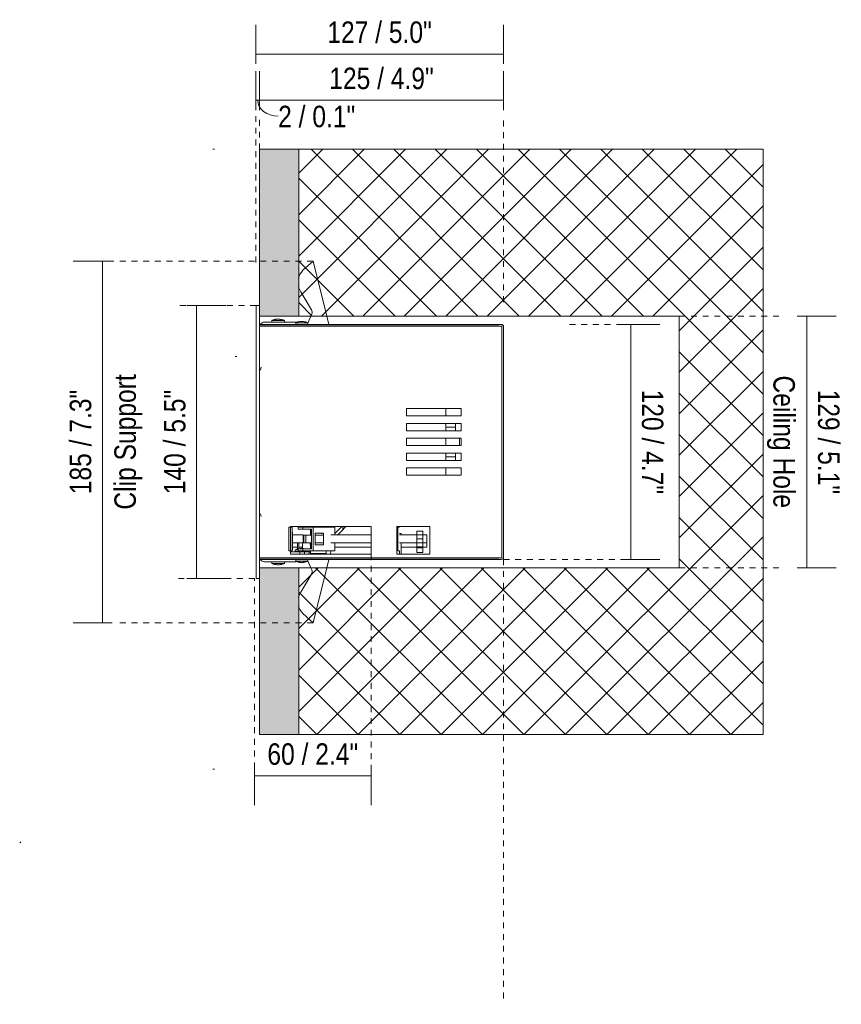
# Model space of a CAD drawing. Header units: millimetres. Extents: x -6861 to -4752, y -1287 to 6892.
# Tile 11 of 12: x -5173 to -4752, y 12 to 516. Entities that reach past the tile are written whole.
import ezdxf

# ---------------------------------------------------------------- set-up
doc = ezdxf.new("R2010")
doc.units = ezdxf.units.MM
doc.linetypes.add('Dash', pattern=[6, 3, -3])
doc.layers.add('A-ANNO-DIMS', color=7, linetype='Dash', lineweight=9, true_color=0xd2d2d2)
for name, color, linetype, lineweight in [('A-ANNO-DIMS-5', 7, 'Continuous', 9), ('A-DETL-GENF', 7, 'Continuous', 9), ('E-LITE-EQPM', 7, 'Continuous', 20)]:
    doc.layers.add(name, color=color, linetype=linetype, lineweight=lineweight)
doc.styles.add('Arial Narrow', font='ARIALN.TTF', dxfattribs={"height": 11})
doc.dimstyles.new('FARO_-_2_2mm_Arial_Narrow_mm_Inch_Left', dxfattribs={"dimscale": 304.8, "dimtxt": 11.257741, "dimasz": 0, "dimexe": 0.049213, "dimexo": 0.0625, "dimgap": 0.008202, "dimtad": 1, "dimdec": 0, "dimzin": 0, "dimdsep": 46, "dimtxsty": 'Arial Narrow', "dimblk1": 'NONE', "dimblk2": 'NONE', "dimsah": 1, "dimcen": 0.09, "dimadec": 0, "dimazin": 0, "dimtfac": 1, "dimtdec": 4, "dimtix": 1, "dimtmove": 0, "dimatfit": 3, "dimfxl": 0.016404, "dimfxlon": 1, "dimtvp": 1, "dimtolj": 1, "dimtzin": 0, "dimarcsym": 2})
doc.dimstyles.new('FARO_-_2_2mm_Arial_Narrow_mm_Inch_Left_1', dxfattribs={"dimscale": 304.8, "dimtxt": 11.257741, "dimasz": 0, "dimexe": 0.049213, "dimexo": 0.0625, "dimgap": 0.008202, "dimtad": 1, "dimdec": 0, "dimzin": 0, "dimdsep": 46, "dimtxsty": 'Arial Narrow', "dimblk1": 'NONE', "dimblk2": 'NONE', "dimsah": 1, "dimcen": 0.09, "dimadec": 0, "dimazin": 0, "dimtfac": 1, "dimtdec": 4, "dimtix": 1, "dimtmove": 1, "dimatfit": 3, "dimfxl": 0.016404, "dimfxlon": 1, "dimtvp": 1, "dimtolj": 1, "dimtzin": 0, "dimarcsym": 2})
doc.dimstyles.new('FARO_-_2_2mm_Arial_Narrow_mm_Inch_Right', dxfattribs={"dimscale": 304.8, "dimtxt": 11.257741, "dimasz": 0, "dimexe": 0.049213, "dimexo": 0.0625, "dimgap": 0.008202, "dimtad": 1, "dimdec": 0, "dimzin": 0, "dimdsep": 46, "dimtxsty": 'Arial Narrow', "dimblk1": 'NONE', "dimblk2": 'NONE', "dimsah": 1, "dimcen": 0.09, "dimadec": 0, "dimazin": 0, "dimtfac": 1, "dimtdec": 4, "dimtix": 1, "dimtmove": 0, "dimatfit": 3, "dimfxl": 0.016404, "dimfxlon": 1, "dimtvp": 1, "dimtolj": 1, "dimtzin": 0, "dimarcsym": 2})

# ---------------------------------------------------------------- blocks, each defined once
blk = doc.blocks.new('MINI COLIN-3 - 00-656166-Lateral_PDF')
at = {"layer": 'E-LITE-EQPM'}
for p, q in [((-3246.82, 387.97), (-3241.59, 392.64)), ((-3241.59, 392.64), (-3234.57, 364.5)), ((-3242.37, 367.76), (-3247.88, 376.98)), ((-3270.76, 230), (-3270.76, 370)), ((-3268.96, 370), (-3270.76, 370)), ((-3268.96, 364.5), (-3268.96, 235.5)), ((-3244.21, 360.92), (-3242.67, 364.5)), ((-3242.67, 364.5), (-3242.22, 365.53)), ((-3234.57, 364.5), (-3233.5, 360.2)), ((-3145.1, 360.2), (-3268.96, 360.2)), ((-3268.96, 359.5), (-3146.37, 359.5)), ((-3268.96, 359.4), (-3144.8, 359.4)), ((-3266.51, 361.4), (-3253.35, 361.4)), ((-3262.78, 362.25), (-3262.78, 361.4)), ((-3256.25, 362.25), (-3262.78, 362.25)), ((-3261.86, 362.59), (-3261.69, 362.64)), ((-3261.86, 362.59), (-3261.69, 362.64)), ((-3260.61, 362.86), (-3260.59, 362.86)), ((-3260.61, 362.86), (-3260.59, 362.86)), ((-3257.85, 362.76), (-3257.58, 362.7)), ((-3257.78, 362.75), (-3257.58, 362.7)), ((-3256.25, 361.4), (-3256.25, 362.25)), ((-3253.35, 361.4), (-3250.4, 361.4)), ((-3244.21, 361.05), (-3250.48, 361.05)), ((-3250.4, 360.2), (-3250.4, 361.4)), ((-3250.4, 361.19), (-3250.13, 361.29)), ((-3249.82, 361.39), (-3249.65, 361.44)), ((-3249.51, 361.48), (-3249.45, 361.49)), ((-3247.89, 361.72), (-3247.86, 361.72)), ((-3247.18, 361.73), (-3247.18, 361.73)), ((-3247.15, 361.73), (-3247.15, 361.73)), ((-3245.81, 361.56), (-3245.53, 361.5)), ((-3245.74, 361.54), (-3245.57, 361.5)), ((-3244.21, 360.2), (-3244.21, 361.05)), ((-3144.8, 240.5), (-3144.8, 359.5)), ((-3144.8, 359.4), (-3144.8, 298.53)), ((-3144, 298.25), (-3144, 359.1)), ((-3268.16, 338.27), (-3268.55, 336.83)), ((-3165.75, 317.1), (-3193.75, 317.1)), ((-3193.75, 317.1), (-3193.75, 313.3)), ((-3193.75, 313.3), (-3165.75, 313.3)), ((-3173.65, 317.12), (-3173.65, 316.37)), ((-3173.65, 316.37), (-3173.65, 313.29)), ((-3165.75, 313.3), (-3165.75, 317.1)), ((-3165.75, 309.5), (-3193.75, 309.5)), ((-3193.75, 309.5), (-3193.75, 305.7)), ((-3173.65, 309.51), (-3173.65, 308.55)), ((-3173.65, 308.55), (-3173.65, 305.68)), ((-3168.65, 309.5), (-3168.65, 307.58)), ((-3165.75, 305.7), (-3165.75, 309.5)), ((-3193.75, 305.7), (-3165.75, 305.7)), ((-3168.65, 307.6), (-3173.65, 307.6)), ((-3168.65, 307.6), (-3168.65, 306.22)), ((-3168.65, 306.22), (-3168.65, 305.71)), ((-3165.75, 301.9), (-3193.75, 301.9)), ((-3193.75, 301.9), (-3193.75, 298.1)), ((-3193.75, 298.1), (-3165.75, 298.1)), ((-3173.65, 301.91), (-3173.65, 299.81)), ((-3173.65, 299.81), (-3173.65, 298.09)), ((-3166.65, 301.9), (-3166.65, 298.1)), ((-3165.75, 298.1), (-3165.75, 301.9)), ((-3144.8, 298.53), (-3144.8, 240.6)), ((-3144, 240.9), (-3144, 298.25)), ((-3165.75, 294.3), (-3193.75, 294.3)), ((-3193.75, 294.3), (-3193.75, 290.5)), ((-3173.65, 294.32), (-3173.65, 291.43)), ((-3168.65, 294.29), (-3168.65, 293.78)), ((-3168.65, 293.78), (-3168.65, 292.4)), ((-3165.75, 290.5), (-3165.75, 294.3)), ((-3193.75, 290.5), (-3165.75, 290.5)), ((-3173.65, 292.4), (-3168.65, 292.4)), ((-3173.65, 291.43), (-3173.65, 290.49)), ((-3168.65, 292.42), (-3168.65, 290.5)), ((-3165.75, 286.7), (-3193.75, 286.7)), ((-3193.75, 286.7), (-3193.75, 282.9)), ((-3193.75, 282.9), (-3165.75, 282.9)), ((-3173.65, 286.71), (-3173.65, 283.64)), ((-3173.65, 283.64), (-3173.65, 282.88)), ((-3165.75, 282.9), (-3165.75, 286.7)), ((-3268.55, 263.17), (-3268.16, 261.73)), ((-3253.97, 244.28), (-3253.97, 256.28)), ((-3253.97, 256.28), (-3253.16, 256.28)), ((-3253.16, 256.6), (-3253.16, 242.49)), ((-3211.76, 256.6), (-3253.16, 256.6)), ((-3253.16, 256.28), (-3252.36, 256.28)), ((-3253.16, 244.28), (-3253.16, 256.28)), ((-3252.36, 256.28), (-3252.36, 244.28)), ((-3252.17, 253.8), (-3252.36, 253.8)), ((-3252.17, 250.28), (-3252.17, 253.8)), ((-3246.67, 252.33), (-3252.17, 252.33)), ((-3249.26, 256.28), (-3249.26, 255.28)), ((-3246.82, 256.28), (-3249.26, 256.28)), ((-3246.82, 255.28), (-3249.26, 255.28)), ((-3246.82, 255.28), (-3246.82, 256.28)), ((-3241.59, 256.28), (-3246.82, 256.28)), ((-3242.43, 255.28), (-3246.82, 255.28)), ((-3246.68, 252.28), (-3246.68, 248.28)), ((-3246.68, 252.28), (-3246.67, 252.28)), ((-3246.67, 252.28), (-3246.27, 252.28)), ((-3246.67, 252.28), (-3246.67, 248.28)), ((-3246.27, 252.28), (-3245.21, 252.28)), ((-3246.27, 252.28), (-3246.27, 248.28)), ((-3245.26, 252.28), (-3244.7, 252.28)), ((-3245.21, 252.28), (-3245.21, 248.28)), ((-3244.7, 252.28), (-3242.43, 252.28)), ((-3242.86, 256.6), (-3242.86, 256.28)), ((-3242.86, 255.28), (-3242.86, 252.28)), ((-3242.43, 245.28), (-3242.43, 255.28)), ((-3230.44, 256.28), (-3241.59, 256.28)), ((-3241.59, 256.28), (-3241.59, 244.28)), ((-3240.53, 247.28), (-3240.53, 253.28)), ((-3240.53, 253.28), (-3236.18, 253.28)), ((-3240.53, 252.28), (-3236.61, 252.28)), ((-3237.14, 252.87), (-3237.15, 253.28)), ((-3236.61, 252.28), (-3236.18, 252.28)), ((-3236.18, 253.28), (-3236.18, 252.28)), ((-3236.18, 252.28), (-3236.18, 248.28)), ((-3234.85, 256.28), (-3234.85, 256.6)), ((-3211.76, 252.33), (-3232.46, 252.33)), ((-3230.44, 253.12), (-3226.99, 256.57)), ((-3230.44, 256.28), (-3230.44, 254.78)), ((-3230.39, 254.78), (-3230.44, 254.78)), ((-3230.39, 254.78), (-3230.36, 254.78)), ((-3230.36, 252.33), (-3230.36, 254.78)), ((-3226.4, 255.04), (-3229.15, 252.29)), ((-3226.4, 255.85), (-3226.4, 256.56)), ((-3225.59, 255.85), (-3226.4, 255.04)), ((-3226.4, 255.04), (-3226.4, 255.85)), ((-3226.4, 255.85), (-3225.59, 255.85)), ((-3224.9, 256.6), (-3224.9, 256.54)), ((-3211.76, 242.49), (-3211.76, 256.6)), ((-3198.76, 256.6), (-3198.76, 242.49)), ((-3181.76, 256.6), (-3198.76, 256.6)), ((-3198.16, 252.33), (-3198.76, 252.33)), ((-3198.16, 256.28), (-3197.36, 256.28)), ((-3198.16, 244.28), (-3198.16, 256.28)), ((-3183.38, 252.33), (-3197.36, 252.33)), ((-3196.54, 253.14), (-3197.34, 253.14)), ((-3196.54, 253.14), (-3196.54, 252.34)), ((-3188.4, 250.29), (-3188.4, 254.29)), ((-3185.37, 254.29), (-3188.4, 254.29)), ((-3185.37, 254.29), (-3185.37, 250.29)), ((-3183.38, 250.28), (-3183.38, 252.33)), ((-3181.76, 242.49), (-3181.76, 256.6)), ((-3252.17, 246.77), (-3252.17, 250.28)), ((-3252.17, 248.24), (-3246.67, 248.24)), ((-3249.61, 245.01), (-3249.61, 248.24)), ((-3248.81, 248.24), (-3248.81, 245.28)), ((-3246.67, 248.28), (-3246.68, 248.28)), ((-3246.27, 248.28), (-3246.67, 248.28)), ((-3245.21, 248.28), (-3246.27, 248.28)), ((-3244.7, 248.28), (-3245.26, 248.28)), ((-3242.43, 248.28), (-3244.7, 248.28)), ((-3242.86, 248.28), (-3242.86, 245.28)), ((-3236.61, 248.28), (-3240.53, 248.28)), ((-3236.18, 247.28), (-3240.53, 247.28)), ((-3236.18, 248.28), (-3236.61, 248.28)), ((-3236.18, 248.28), (-3236.18, 247.28)), ((-3232.46, 248.24), (-3211.76, 248.24)), ((-3230.36, 245.78), (-3230.36, 248.24)), ((-3198.76, 248.24), (-3198.16, 248.24)), ((-3197.37, 248.24), (-3183.38, 248.24)), ((-3196.54, 248.24), (-3196.54, 242.49)), ((-3188.4, 246.29), (-3188.4, 250.29)), ((-3185.37, 250.29), (-3188.4, 250.29)), ((-3185.37, 250.29), (-3185.37, 246.29)), ((-3183.38, 248.24), (-3183.38, 250.28)), ((-3183.38, 246.03), (-3183.38, 248.25)), ((-3253.16, 244.28), (-3253.97, 244.28)), ((-3248.35, 243.69), (-3253.23, 243.69)), ((-3252.36, 244.28), (-3253.16, 244.28)), ((-3253.16, 242.49), (-3211.76, 242.49)), ((-3252.36, 246.77), (-3252.17, 246.77)), ((-3252.36, 244.56), (-3252.17, 244.56)), ((-3252.17, 244.56), (-3252.17, 246.74)), ((-3252.17, 246.03), (-3249.61, 246.03)), ((-3250.74, 244.67), (-3250.74, 243.82)), ((-3250.74, 244.67), (-3249.24, 244.67)), ((-3250.74, 243.82), (-3244.21, 243.82)), ((-3249.82, 245.01), (-3249.65, 245.06)), ((-3249.61, 243.69), (-3249.61, 243.82)), ((-3249.56, 243.82), (-3249.56, 243.69)), ((-3249.26, 245.28), (-3249.26, 244.28)), ((-3249.26, 245.28), (-3246.82, 245.28)), ((-3246.82, 244.28), (-3249.26, 244.28)), ((-3248.81, 246.03), (-3246.98, 246.03)), ((-3248.35, 243.69), (-3248.35, 242.49)), ((-3246.02, 243.69), (-3248.35, 243.69)), ((-3247.89, 245.34), (-3247.86, 245.34)), ((-3246.82, 245.28), (-3242.43, 245.28)), ((-3246.82, 244.28), (-3246.82, 245.28)), ((-3241.59, 244.28), (-3246.82, 244.28)), ((-3246.02, 243.69), (-3246.02, 242.49)), ((-3243.52, 243.69), (-3246.02, 243.69)), ((-3245.39, 243.69), (-3245.39, 243.82)), ((-3244.21, 243.82), (-3244.21, 244.28)), ((-3243.52, 242.49), (-3243.52, 243.69)), ((-3242.85, 243.69), (-3243.52, 243.69)), ((-3242.86, 244.28), (-3242.86, 242.78)), ((-3235.97, 242.78), (-3242.86, 242.78)), ((-3230.44, 244.28), (-3241.59, 244.28)), ((-3239.01, 242.49), (-3239.01, 242.78)), ((-3238.71, 242.73), (-3238.97, 242.47)), ((-3234.85, 242.78), (-3235.97, 242.78)), ((-3234.85, 242.78), (-3234.85, 244.28)), ((-3232.83, 242.49), (-3232.38, 244.28)), ((-3230.44, 245.78), (-3230.44, 244.28)), ((-3230.39, 245.78), (-3230.44, 245.78)), ((-3230.39, 246.03), (-3211.76, 246.03)), ((-3230.36, 245.78), (-3230.39, 245.78)), ((-3198.76, 246.03), (-3198.16, 246.03)), ((-3198.76, 242.49), (-3181.76, 242.49)), ((-3197.36, 244.28), (-3198.16, 244.28)), ((-3197.34, 242.49), (-3197.34, 244.28)), ((-3196.54, 246.03), (-3188.4, 246.03)), ((-3188.4, 245.74), (-3188.4, 246.29)), ((-3185.37, 246.29), (-3188.4, 246.29)), ((-3188.4, 243.43), (-3188.4, 245.74)), ((-3188.4, 245.74), (-3185.37, 245.74)), ((-3188.4, 243.43), (-3185.37, 243.43)), ((-3185.37, 246.29), (-3185.37, 245.74)), ((-3185.37, 246.03), (-3183.38, 246.03)), ((-3185.37, 245.74), (-3185.37, 243.43)), ((-3144.8, 240.6), (-3268.96, 240.6)), ((-3146.37, 240.5), (-3268.96, 240.5)), ((-3268.96, 239.8), (-3145.1, 239.8)), ((-3253.35, 238.6), (-3266.51, 238.6)), ((-3262.78, 238.6), (-3262.78, 237.75)), ((-3262.78, 237.75), (-3256.25, 237.75)), ((-3261.19, 237.24), (-3261.46, 237.3)), ((-3257.49, 237.32), (-3257.81, 237.25)), ((-3256.25, 237.75), (-3256.25, 238.6)), ((-3250.4, 238.6), (-3253.35, 238.6)), ((-3250.48, 238.95), (-3244.21, 238.95)), ((-3250.4, 238.6), (-3250.4, 239.8)), ((-3250.05, 238.68), (-3250.35, 238.79)), ((-3247.83, 238.27), (-3247.86, 238.27)), ((-3247.38, 238.27), (-3247.48, 238.27)), ((-3244.24, 238.95), (-3244.54, 238.82)), ((-3244.21, 238.95), (-3244.21, 239.8)), ((-3244.21, 239.08), (-3242.67, 235.5)), ((-3234.57, 235.5), (-3233.5, 239.8)), ((-3259.72, 237.07), (-3259.85, 237.07)), ((-3259.43, 237.07), (-3259.52, 237.07)), ((-3242.37, 232.24), (-3247.88, 223.02)), ((-3242.67, 235.5), (-3242.22, 234.47)), ((-3241.59, 207.36), (-3234.57, 235.5)), ((-3268.96, 230), (-3270.76, 230)), ((-3246.82, 212.03), (-3241.59, 207.36))]:
    blk.add_line(p, q, dxfattribs=at)
at = {"layer": 'E-LITE-EQPM', "flags": 128}
for points in [[(-3262.78, 362.25), (-3262.48, 362.38), (-3262.18, 362.49), (-3261.86, 362.59), (-3261.55, 362.68), (-3261.23, 362.75), (-3260.91, 362.81), (-3260.59, 362.86), (-3260.26, 362.9), (-3259.94, 362.92), (-3259.61, 362.93), (-3259.52, 362.93)], [(-3262.78, 362.25), (-3262.48, 362.38), (-3262.18, 362.49)], [(-3262.78, 362.25), (-3262.48, 362.38), (-3262.18, 362.49)], [(-3259.52, 362.93), (-3259.19, 362.93), (-3258.87, 362.91), (-3258.54, 362.87), (-3258.22, 362.83), (-3257.9, 362.77), (-3257.58, 362.7), (-3257.26, 362.62), (-3256.95, 362.52), (-3256.64, 362.41), (-3256.34, 362.29), (-3256.25, 362.25)], [(-3256.64, 362.41), (-3256.34, 362.29), (-3256.25, 362.25)], [(-3256.64, 362.41), (-3256.34, 362.29), (-3256.25, 362.25)], [(-3250.4, 361.19), (-3250.13, 361.29), (-3249.82, 361.39), (-3249.51, 361.48), (-3249.19, 361.55), (-3248.87, 361.61), (-3248.54, 361.66), (-3248.22, 361.7), (-3247.89, 361.72), (-3247.57, 361.73), (-3247.48, 361.73)], [(-3250.4, 361.2), (-3250.16, 361.29), (-3249.85, 361.39), (-3249.65, 361.45)], [(-3249.54, 361.48), (-3249.22, 361.55), (-3249.14, 361.57)], [(-3247.48, 361.73), (-3247.15, 361.73), (-3246.82, 361.71), (-3246.5, 361.67), (-3246.17, 361.63), (-3245.85, 361.57), (-3245.53, 361.5), (-3245.22, 361.42), (-3244.91, 361.32), (-3244.6, 361.21), (-3244.29, 361.09), (-3244.21, 361.05)], [(-3244.67, 361.22), (-3244.63, 361.21), (-3244.33, 361.09), (-3244.24, 361.05)], [(-3244.6, 361.21), (-3244.29, 361.09), (-3244.21, 361.05)], [(-3224.9, 256.54), (-3225.24, 256.19), (-3225.59, 255.85)], [(-3250.77, 244.67), (-3250.47, 244.79), (-3250.16, 244.91), (-3249.85, 245.01), (-3249.65, 245.07)], [(-3250.74, 244.67), (-3250.44, 244.79), (-3250.13, 244.91), (-3249.82, 245.01), (-3249.51, 245.1), (-3249.22, 245.16)], [(-3250.74, 244.67), (-3250.44, 244.79), (-3250.13, 244.91)], [(-3248.81, 245.24), (-3248.54, 245.28), (-3248.22, 245.32)], [(-3248, 245.33), (-3247.89, 245.34), (-3247.57, 245.35), (-3247.48, 245.35)], [(-3247.48, 245.35), (-3247.15, 245.34), (-3246.82, 245.33)], [(-3262.09, 237.48), (-3262.4, 237.59), (-3262.7, 237.71), (-3262.78, 237.75)], [(-3259.52, 237.07), (-3259.85, 237.07), (-3260.17, 237.09), (-3260.5, 237.13), (-3260.82, 237.17), (-3261.14, 237.23), (-3261.46, 237.3), (-3261.78, 237.38), (-3262.09, 237.48), (-3262.4, 237.59), (-3262.7, 237.71), (-3262.78, 237.75)], [(-3262.4, 237.59), (-3262.7, 237.71), (-3262.78, 237.75)], [(-3261.14, 237.23), (-3261.46, 237.3), (-3261.78, 237.38)], [(-3256.25, 237.75), (-3256.56, 237.62), (-3256.86, 237.51), (-3257.17, 237.41), (-3257.49, 237.32), (-3257.81, 237.25), (-3258.13, 237.19), (-3258.45, 237.14), (-3258.77, 237.1), (-3259.1, 237.08), (-3259.43, 237.07), (-3259.52, 237.07)], [(-3257.17, 237.41), (-3257.49, 237.32), (-3257.81, 237.25)], [(-3256.25, 237.75), (-3256.56, 237.62), (-3256.86, 237.51)], [(-3256.25, 237.75), (-3256.56, 237.62), (-3256.86, 237.51)], [(-3249.14, 238.43), (-3249.45, 238.5), (-3249.77, 238.58), (-3250.08, 238.68), (-3250.39, 238.79)], [(-3247.48, 238.27), (-3247.8, 238.27), (-3248.13, 238.29), (-3248.45, 238.33), (-3248.78, 238.37), (-3249.1, 238.43), (-3249.42, 238.5), (-3249.73, 238.58), (-3250.05, 238.68), (-3250.35, 238.79)], [(-3249.1, 238.43), (-3249.42, 238.5), (-3249.73, 238.58)], [(-3247.68, 238.27), (-3247.8, 238.27), (-3247.86, 238.28)], [(-3244.21, 238.95), (-3244.51, 238.82), (-3244.82, 238.71), (-3245.13, 238.61), (-3245.44, 238.52), (-3245.76, 238.45), (-3246.08, 238.39), (-3246.41, 238.34), (-3246.73, 238.3), (-3247.06, 238.28), (-3247.38, 238.27), (-3247.48, 238.27)], [(-3245.13, 238.61), (-3245.44, 238.52), (-3245.76, 238.45)], [(-3244.21, 238.95), (-3244.51, 238.82), (-3244.82, 238.71)]]:
    blk.add_lwpolyline(points, dxfattribs=at)
at = {"layer": 'E-LITE-EQPM'}
for centre, radius, start, end in [((-3240.22, 381.79), 9.04, 136.8377, 166.4327), ((-3240.22, 381.79), 9.04, 193.4597, 212.113), ((-3244.53, 366.5), 2.5, 337.3038, 30.4086), ((-3266.51, 358.95), 2.45, 90, 149.2324), ((-3145.1, 359.1), 1.1, 0, 90), ((-3242.04, 246.68), 5, 161.5952, 196.2817), ((-3238.83, 248.21), 4.25, 179.4928, 195.3846), ((-3266.51, 241.05), 2.45, 211.8692, 270), ((-3145.1, 240.9), 1.1, 270, 0), ((-3244.53, 233.5), 2.5, 329.5914, 22.6962), ((-3240.22, 218.21), 9.04, 147.887, 166.5403), ((-3240.22, 218.21), 9.04, 193.5673, 223.1623)]:
    blk.add_arc(centre, radius, start, end, dxfattribs=at)
for points in [[(-3268.17, 360.75), (-3268.2, 360.73), (-3268.25, 360.68), (-3268.31, 360.61), (-3268.36, 360.55), (-3268.4, 360.51), (-3268.42, 360.49), (-3268.42, 360.48), (-3268.42, 360.49), (-3268.4, 360.51), (-3268.36, 360.55), (-3268.31, 360.61), (-3268.25, 360.68), (-3268.2, 360.73), (-3268.17, 360.75)], [(-3268.17, 239.25), (-3268.2, 239.27), (-3268.25, 239.32), (-3268.31, 239.39), (-3268.36, 239.45), (-3268.4, 239.49), (-3268.42, 239.51), (-3268.42, 239.52), (-3268.42, 239.51), (-3268.4, 239.49), (-3268.36, 239.45), (-3268.31, 239.39), (-3268.25, 239.32), (-3268.2, 239.27), (-3268.17, 239.25)]]:
    blk.add_open_spline(points, degree=3, dxfattribs=at)
blk = doc.blocks.new('DIMBLOCK16-Lateral_PDF')
at = {"layer": 'A-ANNO-DIMS-5', "color": 251, "true_color": 0x5b5b5b}
for p, q in [((-5082.51, 370), (-5087.51, 370)), ((-5082.71, 370), (-5067.51, 370)), ((-5082.51, 370), (-5082.51, 230)), ((-5082.51, 230), (-5087.51, 230)), ((-5082.71, 230), (-5067.51, 230))]:
    blk.add_line(p, q, dxfattribs=at)
at = {"layer": 'A-ANNO-DIMS-5', "color": 0, "insert": (-5099.23, 273.2), "char_height": 11, "width": 64.3299, "attachment_point": 1, "rotation": 90, "line_spacing_factor": 0.974696, "style": 'Arial Narrow'}
blk.add_mtext('140 / 5.5"', dxfattribs=at)
blk = doc.blocks.new('_None')
blk = doc.blocks.new('DIMBLOCK17-Lateral_PDF')
at = {"layer": 'A-ANNO-DIMS-5', "color": 251, "true_color": 0x5b5b5b}
for p, q in [((-5050.21, 470.08), (-5050.21, 490.08)), ((-4925.26, 470.08), (-4925.26, 490.08)), ((-4925.26, 475.08), (-5050.21, 475.08)), ((-5050.21, 475.08), (-5050.21, 470.08)), ((-4925.26, 475.08), (-4925.26, 470.08))]:
    blk.add_line(p, q, dxfattribs=at)
at = {"layer": 'A-ANNO-DIMS-5', "color": 0, "insert": (-5014.54, 491.79), "char_height": 11, "width": 64.3299, "attachment_point": 1, "line_spacing_factor": 0.974696, "style": 'Arial Narrow'}
blk.add_mtext('125 / 4.9"', dxfattribs=at)
blk = doc.blocks.new('DIMBLOCK18-Lateral_PDF')
at = {"layer": 'A-ANNO-DIMS-5', "color": 251, "true_color": 0x5b5b5b}
for p, q in [((-5052.21, 470.08), (-5052.21, 490.08)), ((-5050.21, 470.08), (-5050.21, 490.08)), ((-5050.21, 475.08), (-5052.21, 475.08)), ((-5052.21, 475.08), (-5052.21, 470.08)), ((-5050.21, 475.08), (-5050.21, 470.08))]:
    blk.add_line(p, q, dxfattribs=at)
blk.add_ellipse((-5040.73, 475.08), major_axis=(10.49, 0), ratio=0.769913, start_param=3.141593, end_param=4.712389, dxfattribs=at)
at = {"layer": 'A-ANNO-DIMS-5', "color": 0, "insert": (-5040.73, 472.28), "char_height": 11, "width": 47.6042, "attachment_point": 1, "line_spacing_factor": 0.974696, "style": 'Arial Narrow'}
blk.add_mtext('2 / 0.1"', dxfattribs=at)
blk = doc.blocks.new('DIMBLOCK19-Lateral_PDF')
at = {"layer": 'A-ANNO-DIMS-5', "color": 251, "true_color": 0x5b5b5b}
for p, q in [((-5052.21, 493.75), (-5052.21, 513.75)), ((-4925.26, 493.75), (-4925.26, 513.75)), ((-4925.26, 498.75), (-5052.21, 498.75)), ((-5052.21, 498.75), (-5052.21, 493.75)), ((-4925.26, 498.75), (-4925.26, 493.75))]:
    blk.add_line(p, q, dxfattribs=at)
at = {"layer": 'A-ANNO-DIMS-5', "color": 0, "insert": (-5015.54, 515.47), "char_height": 11, "width": 64.3299, "attachment_point": 1, "line_spacing_factor": 0.974696, "style": 'Arial Narrow'}
blk.add_mtext('127 / 5.0"', dxfattribs=at)
blk = doc.blocks.new('DIMBLOCK20-Lateral_PDF')
at = {"layer": 'A-ANNO-DIMS-5', "color": 251, "true_color": 0x5b5b5b}
for p, q in [((-4865.13, 360.2), (-4845.13, 360.2)), ((-4860.13, 360.2), (-4865.13, 360.2)), ((-4860.13, 360.2), (-4860.13, 239.8)), ((-4860.13, 239.8), (-4865.13, 239.8)), ((-4860.33, 239.8), (-4845.13, 239.8))]:
    blk.add_line(p, q, dxfattribs=at)
at = {"layer": 'A-ANNO-DIMS-5', "color": 0, "insert": (-4843.41, 326.8), "char_height": 11, "width": 64.3299, "attachment_point": 1, "rotation": 270, "line_spacing_factor": 0.974696, "style": 'Arial Narrow'}
blk.add_mtext('120 / 4.7"', dxfattribs=at)
blk = doc.blocks.new('DIMBLOCK21-Lateral_PDF')
at = {"layer": 'A-ANNO-DIMS-5', "color": 251, "true_color": 0x5b5b5b}
for p, q in [((-5052.82, 128.84), (-5052.82, 133.84)), ((-4993.01, 128.84), (-4993.01, 133.84)), ((-5052.82, 129.04), (-5052.82, 113.84)), ((-4993.01, 128.84), (-5052.82, 128.84)), ((-4993.01, 129.04), (-4993.01, 113.84))]:
    blk.add_line(p, q, dxfattribs=at)
at = {"layer": 'A-ANNO-DIMS-5', "color": 0, "insert": (-5046.24, 145.56), "char_height": 11, "width": 55.9671, "attachment_point": 1, "line_spacing_factor": 0.974696, "style": 'Arial Narrow'}
blk.add_mtext('60 / 2.4"', dxfattribs=at)
blk = doc.blocks.new('DIMBLOCK22-Lateral_PDF')
at = {"layer": 'A-ANNO-DIMS-5', "color": 251, "true_color": 0x5b5b5b}
for p, q in [((-5125.78, 392.64), (-5145.78, 392.64)), ((-5130.78, 392.64), (-5130.78, 207.36)), ((-5130.78, 392.64), (-5125.78, 392.64)), ((-5125.78, 207.36), (-5145.78, 207.36)), ((-5130.78, 207.36), (-5125.78, 207.36))]:
    blk.add_line(p, q, dxfattribs=at)
at = {"layer": 'A-ANNO-DIMS-5', "color": 0, "char_height": 11, "attachment_point": 1, "rotation": 90, "line_spacing_factor": 0.974696, "style": 'Arial Narrow'}
for s, insert, width in [('Clip Support', (-5124.62, 265.33), 83.2001), ('185 / 7.3"', (-5147.49, 273.2), 64.3299)]:
    blk.add_mtext(s, dxfattribs=dict(at, insert=insert, width=width))
blk = doc.blocks.new('DIMBLOCK23-Lateral_PDF')
at = {"layer": 'A-ANNO-DIMS-5', "color": 251, "true_color": 0x5b5b5b}
for p, q in [((-4774.85, 364.5), (-4754.85, 364.5)), ((-4769.85, 364.5), (-4774.85, 364.5)), ((-4769.85, 364.5), (-4769.85, 235.5)), ((-4774.85, 235.5), (-4754.85, 235.5)), ((-4769.85, 235.5), (-4774.85, 235.5))]:
    blk.add_line(p, q, dxfattribs=at)
at = {"layer": 'A-ANNO-DIMS-5', "color": 0, "char_height": 11, "attachment_point": 1, "rotation": 270, "line_spacing_factor": 0.974696, "style": 'Arial Narrow'}
for s, insert, width in [('Ceiling Hole', (-4776.01, 334.04), 81.699), ('129 / 5.1"', (-4753.14, 326.8), 64.3299)]:
    blk.add_mtext(s, dxfattribs=dict(at, insert=insert, width=width))

msp = doc.modelspace()

# ---------------------------------------------------------------- hatches: boundary and pattern name
at = {"layer": 'A-DETL-GENF', "true_color": 0xc0c0c0}
h = msp.add_hatch(color=9, dxfattribs=at)
h.paths.add_polyline_path([(-5050.21, 150), (-5030.21, 150), (-5030.21, 235.5), (-5050.21, 235.5), (-5050.21, 198.44)])
h.paths.add_polyline_path([(-5050.21, 364.5), (-5030.21, 364.5), (-5030.21, 450), (-5050.21, 450), (-5050.21, 369.5)])
at = {"layer": 'A-DETL-GENF', "true_color": 0xaaaaaa}
h = msp.add_hatch(dxfattribs=at)
h.set_pattern_fill('FP_2', color=253, style=0, pattern_type=2)
h.set_pattern_definition([(45, (-4808.763, 277.281), (-10.6066, 10.6066), []), (135, (-4808.763, 277.281), (-10.6066, -10.6066), [])])
h.paths.add_polyline_path([(-5030.21, 150), (-4792.31, 150), (-4792.31, 450), (-5030.21, 450), (-5030.21, 364.5), (-4835.21, 364.5), (-4835.21, 235.5), (-5030.21, 235.5), (-5030.21, 157.95)])

# ---------------------------------------------------------------- linework, layer by layer
at = {"layer": 'A-ANNO-DIMS'}
for p, q in [((-5052.21, 391.98), (-5052.21, 466.98)), ((-5050.21, 450), (-5050.21, 466.98)), ((-4925.26, 371.7), (-4925.26, 466.98)), ((-5022.84, 392.64), (-5127.84, 392.64)), ((-5052.01, 370), (-5091.53, 370)), ((-4835.21, 364.5), (-4783.63, 364.5)), ((-4891.46, 360.2), (-4861.46, 360.2)), ((-4993.01, 242.49), (-4993.01, 126.8)), ((-4925.26, 239.8), (-4857.26, 239.8)), ((-4925.26, 239.8), (-4925.26, 11.82)), ((-4835.21, 235.5), (-4783.63, 235.5)), ((-5052.82, 230), (-5092.01, 230)), ((-5052.82, 126.8), (-5052.82, 230)), ((-5022.84, 207.36), (-5122.84, 207.36))]:
    msp.add_line(p, q, dxfattribs=at)
at = {"layer": 'A-ANNO-DIMS', "color": 9, "linetype": 'Continuous', "true_color": 0xc8c8c8}
for p, q in [((-4792.31, 450), (-5030.21, 450)), ((-4792.31, 150), (-4792.31, 450)), ((-4835.21, 364.5), (-4835.21, 300)), ((-4835.21, 300), (-4835.21, 235.5)), ((-5030.21, 150), (-4792.31, 150))]:
    msp.add_line(p, q, dxfattribs=at)
at = {"layer": 'E-LITE-EQPM'}
for p, q in [((-5074.21, 450.07), (-5073.41, 450.07)), ((-5030.21, 450), (-5050.21, 450)), ((-5050.21, 450), (-5050.21, 364.5)), ((-5030.21, 364.5), (-5030.21, 450)), ((-5050.21, 364.5), (-5030.21, 364.5)), ((-5062.68, 343.75), (-5061.88, 343.75)), ((-5050.21, 235.5), (-5050.21, 150)), ((-5030.21, 235.5), (-5050.21, 235.5)), ((-5030.21, 150), (-5030.21, 235.5)), ((-5050.21, 150), (-5030.21, 150)), ((-5074.21, 132.25), (-5073.41, 132.25)), ((-5172.58, 94.58), (-5173.13, 95.13))]:
    msp.add_line(p, q, dxfattribs=at)
at = {"layer": 'E-LITE-EQPM', "color": 253, "true_color": 0xaaaaaa}
for p, q in [((-5030.21, 364.5), (-4835.21, 364.5)), ((-4835.21, 235.5), (-5030.21, 235.5))]:
    msp.add_line(p, q, dxfattribs=at)

# ---------------------------------------------------------------- block references
at = {"layer": 'E-LITE-EQPM'}
msp.add_blockref('MINI COLIN-3 - 00-656166-Lateral_PDF', (-1781.25, 0), dxfattribs=at)

# ---------------------------------------------------------------- dimensions: what is measured, and where the dimension line sits
at = {"layer": 'A-ANNO-DIMS', "color": 251, "linetype": 'Continuous', "true_color": 0x5b5b5b}
for base, p1, p2, dimstyle, override, picture, middle in [((-5052.21, 498.75), (-4925.26, 493.75), (-5052.21, 493.75), 'FARO_-_2_2mm_Arial_Narrow_mm_Inch_Right', {"dimpost": '<>', "dimfxl": 126.957522}, 'DIMBLOCK19-Lateral_PDF', (-4988.74, 508.37)), ((-5050.21, 475.08), (-4925.26, 470.08), (-5050.21, 470.08), 'FARO_-_2_2mm_Arial_Narrow_mm_Inch_Left', {"dimpost": '<>', "dimfxl": 124.957522}, 'DIMBLOCK17-Lateral_PDF', (-4987.74, 484.7)), ((-5052.82, 128.84), (-4993.01, 133.84), (-5052.82, 133.84), 'FARO_-_2_2mm_Arial_Narrow_mm_Inch_Right', {"dimpost": '<>', "dimfxl": 59.80413}, 'DIMBLOCK21-Lateral_PDF', (-5022.92, 138.46))]:
    dim = msp.add_linear_dim(base=base, p1=p1, p2=p2, dimstyle=dimstyle, override=override, dxfattribs=at)
    dim.commit()
    dim.dimension.update_dxf_attribs({"geometry": picture, "text_midpoint": middle})
dim = msp.add_linear_dim(base=(-5052.21, 475.08), p1=(-5050.21, 470.08), p2=(-5052.21, 470.08), dimstyle='FARO_-_2_2mm_Arial_Narrow_mm_Inch_Left_1', override={"dimpost": '<>', "dimfxl": 2}, dxfattribs=at)
dim.commit()
dim.dimension.update_dxf_attribs({"geometry": 'DIMBLOCK18-Lateral_PDF', "text_midpoint": (-5016.92, 464.95), "dimtype": 160})
for base, p1, p2, text, dimstyle, override, picture, middle in [((-5130.78, 207.36), (-5125.78, 392.64), (-5125.78, 207.36), '<>\\XClip Support', 'FARO_-_2_2mm_Arial_Narrow_mm_Inch_Left', {"dimpost": '<>', "dimfxl": 185.275509}, 'DIMBLOCK22-Lateral_PDF', (-5130.78, 300)), ((-4769.85, 235.5), (-4774.85, 364.5), (-4774.85, 235.5), '<>\\XCeiling Hole', 'FARO_-_2_2mm_Arial_Narrow_mm_Inch_Right', {"dimtad": 4, "dimpost": '<>', "dimfxl": 129}, 'DIMBLOCK23-Lateral_PDF', (-4769.85, 300))]:
    dim = msp.add_linear_dim(base=base, p1=p1, p2=p2, angle=90, text=text, dimstyle=dimstyle, override=override, dxfattribs=at)
    dim.commit()
    dim.dimension.update_dxf_attribs({"geometry": picture, "text_midpoint": middle})
for base, p1, p2, dimstyle, override, picture, middle in [((-5082.51, 230), (-5087.51, 370), (-5087.51, 230), 'FARO_-_2_2mm_Arial_Narrow_mm_Inch_Left', {"dimpost": '<>', "dimfxl": 140}, 'DIMBLOCK16-Lateral_PDF', (-5092.13, 300)), ((-4860.13, 239.8), (-4865.13, 360.2), (-4865.13, 239.8), 'FARO_-_2_2mm_Arial_Narrow_mm_Inch_Right', {"dimtad": 4, "dimpost": '<>', "dimfxl": 120.4}, 'DIMBLOCK20-Lateral_PDF', (-4850.51, 300))]:
    dim = msp.add_linear_dim(base=base, p1=p1, p2=p2, angle=90, dimstyle=dimstyle, override=override, dxfattribs=at)
    dim.commit()
    dim.dimension.update_dxf_attribs({"geometry": picture, "text_midpoint": middle})

doc.saveas('drawing.dxf')
